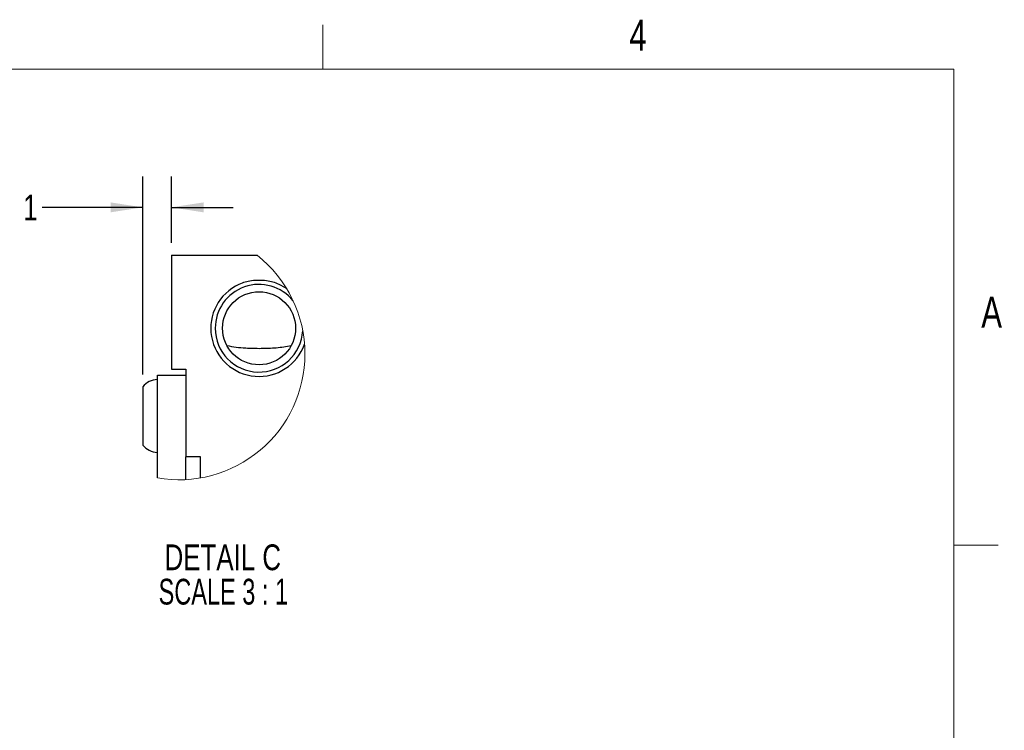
# Paper-space layout 'FFC body' of a CAD drawing. Header units: millimetres. Extents: x 5 to 274, y 4 to 211.
# Tile 14 of 14: x 173 to 274, y 138 to 211. Entities that reach past the tile are written whole.
import ezdxf

# ---------------------------------------------------------------- set-up
doc = ezdxf.new("R2010")
doc.units = ezdxf.units.MM
doc.layers.add('DIMENSIONS', color=8, linetype='Continuous')
doc.layers.add('FORMAT', color=7, linetype='Continuous')
doc.styles.add('SLDTEXTSTYLE0', font='TXT', dxfattribs={"width": 0.75})
doc.styles.add('SLDTEXTSTYLE6', font='TXT', dxfattribs={"width": 0.681818})
doc.dimstyles.new('SLDDIMSTYLE12', dxfattribs={"dimtxt": 2.645833, "dimasz": 3.302, "dimexe": 0, "dimexo": 0.0625, "dimgap": 0.661458, "dimtad": 0, "dimtih": 1, "dimtoh": 1, "dimdec": 0, "dimlfac": 0.333333, "dimrnd": 1e-09, "dimzin": 12, "dimdsep": 46, "dimtxsty": 'SLDTEXTSTYLE0', "dimsah": 1, "dimcen": 0.09, "dimadec": 0, "dimazin": 3, "dimtfac": 1, "dimtdec": 0, "dimtmove": 0, "dimatfit": 0, "dimfxl": 1, "dimfrac": 2, "dimtolj": 1, "dimtzin": 12, "dimarcsym": 0})

# ---------------------------------------------------------------- blocks, each defined once
blk = doc.blocks.new('_D_76')
at = {"layer": 'DIMENSIONS'}
for p, q in [((185.98, 174.36), (185.98, 194.67)), ((188.92, 187.86), (188.92, 194.67)), ((185.98, 191.5), (175.67, 191.5)), ((188.92, 191.5), (195.27, 191.5))]:
    blk.add_line(p, q, dxfattribs=at)
for points in [[(185.98, 191.5), (182.68, 192.01), (182.68, 190.99)], [(188.92, 191.5), (192.22, 190.99), (192.22, 192.01)]]:
    blk.add_solid(points, dxfattribs=at)
at = {"layer": 'DIMENSIONS', "insert": (173.72, 192.81), "char_height": 2.65, "attachment_point": 1, "style": 'SLDTEXTSTYLE0'}
blk.add_mtext('1', dxfattribs=at)
blk = doc.blocks.new('SW_NOTE_0_21')
at = {"color": 0, "linetype": 'Continuous', "lineweight": 0, "attachment_point": 2}
for s, insert, char_height, style in [('DETAIL C', (7.23, 3.41), 2.646, 'SLDTEXTSTYLE0'), ('SCALE 3 : 1', (7.28, -0.12), 2.6458, 'SLDTEXTSTYLE6')]:
    blk.add_mtext(s, dxfattribs=dict(at, insert=insert, char_height=char_height, style=style))

psp = doc.layouts.new('FFC body')

# ---------------------------------------------------------------- linework, layer by layer
at = {"color": 7, "linetype": 'Continuous', "lineweight": 25}
for p, q in [((188.9178385, 186.5908696), (188.9178385, 183.5908747)), ((188.9178385, 186.5908696), (197.7150985, 186.5908696)), ((188.9178385, 183.5908747), (188.9178385, 174.8908727)), ((188.9178385, 174.8908727), (190.4178387, 174.8908727)), ((190.4178387, 174.8908727), (190.4178387, 165.8908713)), ((187.4808394, 171.2908733), (187.4808394, 174.290871)), ((187.4808394, 174.290871), (190.4178387, 174.290871)), ((185.9808392, 173.090873), (185.9808392, 168.4878)), ((187.4808394, 163.7217074), (187.4808394, 171.2908733)), ((185.9808392, 168.4878), (185.9808392, 167.090872)), ((190.4178387, 163.5505964), (190.4178387, 165.8908713)), ((191.917839, 165.8908713), (190.4178387, 165.8908713)), ((191.917839, 163.7228138), (191.917839, 165.8908713))]:
    psp.add_line(p, q, dxfattribs=at)
at = {"color": 7, "linetype": 'Continuous', "lineweight": 25, "flags": 128}
psp.add_lwpolyline([(200.7641862, 183.1287413), (200.6320483, 183.2303858), (199.9799977, 183.5908747)], dxfattribs=at)
at = {"color": 7, "linetype": 'Continuous', "lineweight": 25}
psp.add_circle((197.9178384, 179.0908701), 3.7499994, dxfattribs=at)
at = {"color": 7, "linetype": 'Continuous', "lineweight": 18}
for centre, radius, start, end in [((189.6961659, 176.454888), 12.9244498, 359.999989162, 51.651235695), ((189.6961641, 176.4548839), 12.9244516, 260.130440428, 0.000007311)]:
    psp.add_arc(centre, radius, start, end, dxfattribs=at)
at = {"color": 7, "linetype": 'Continuous', "lineweight": 25}
for centre, radius, start, end in [((197.9122812, 179.091781), 4.9468631, 114.565835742, 340.716904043), ((197.9089051, 179.097363), 4.4910705, 38.639872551, 180.082820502), ((197.9113128, 179.0843469), 4.4934784, 179.916809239, 356.908596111), ((187.6645881, 171.5983713), 2.2500159, 94.684304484, 138.445712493), ((187.6645725, 168.5833426), 2.2499837, 221.553958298, 265.316024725)]:
    psp.add_arc(centre, radius, start, end, dxfattribs=at)
for points, knots in [([(199.9799977, 183.5908747), (199.7698103, 183.6745822), (199.3445951, 183.8439248), (198.3936659, 184.0276911), (197.4222903, 184.0252993), (196.4818785, 183.8403875), (196.0657783, 183.6745898), (195.8556794, 183.5908747)], [0, 0, 0, 0, 0.1599949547, 0.3236744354, 0.6832433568, 0.8400621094, 1, 1, 1, 1]), ([(194.6132439, 177.3182579), (194.9295784, 177.2607485), (195.5700867, 177.1443046), (196.4786931, 177.0665696), (197.3326565, 177.0314679), (198.1212053, 177.0260984), (198.9051821, 177.0449123), (199.943249, 177.1032078), (200.709187, 177.2319735), (201.2224332, 177.3182579)], [0, 0, 0, 0, 0.1450944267, 0.2937845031, 0.4112064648, 0.5309761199, 0.6497217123, 0.7652825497, 1, 1, 1, 1])]:
    psp.add_open_spline(points, degree=3, knots=knots, dxfattribs=at)
at = {"layer": 'FORMAT', "color": 7, "linetype": 'Continuous', "lineweight": 18}
for p, q in [((204.45, 205.7), (204.45, 210.225)), ((10.2, 205.7), (269.2, 205.7)), ((269.2, 205.7), (269.2, 10.2)), ((269.2, 156.825), (273.725, 156.825))]:
    psp.add_line(p, q, dxfattribs=at)

# ---------------------------------------------------------------- block references
at = {"color": 7, "linetype": 'Continuous', "lineweight": 0}
psp.add_blockref('SW_NOTE_0_21', (186.9683391, 153.4926123), dxfattribs=at)

# ---------------------------------------------------------------- texts
at = {"layer": 'FORMAT', "char_height": 3.175, "attachment_point": 2, "style": 'SLDTEXTSTYLE0'}
for s, insert in [('4', (236.7930295, 210.7661233)), ('A', (273.0717506, 182.3286233))]:
    psp.add_mtext(s, dxfattribs=dict(at, insert=insert))

# ---------------------------------------------------------------- dimensions: what is measured, and where the dimension line sits
at = {"layer": 'DIMENSIONS'}
dim = psp.add_linear_dim(base=(188.9178386, 191.499497), p1=(185.9808386, 173.0908719), p2=(188.9178386, 186.5908719), dimstyle='SLDDIMSTYLE12', dxfattribs=at)
dim.commit()
dim.dimension.update_dxf_attribs({"geometry": '_D_76', "text_midpoint": (174.6945308, 191.499497), "dimtype": 160})

doc.saveas('drawing.dxf')
